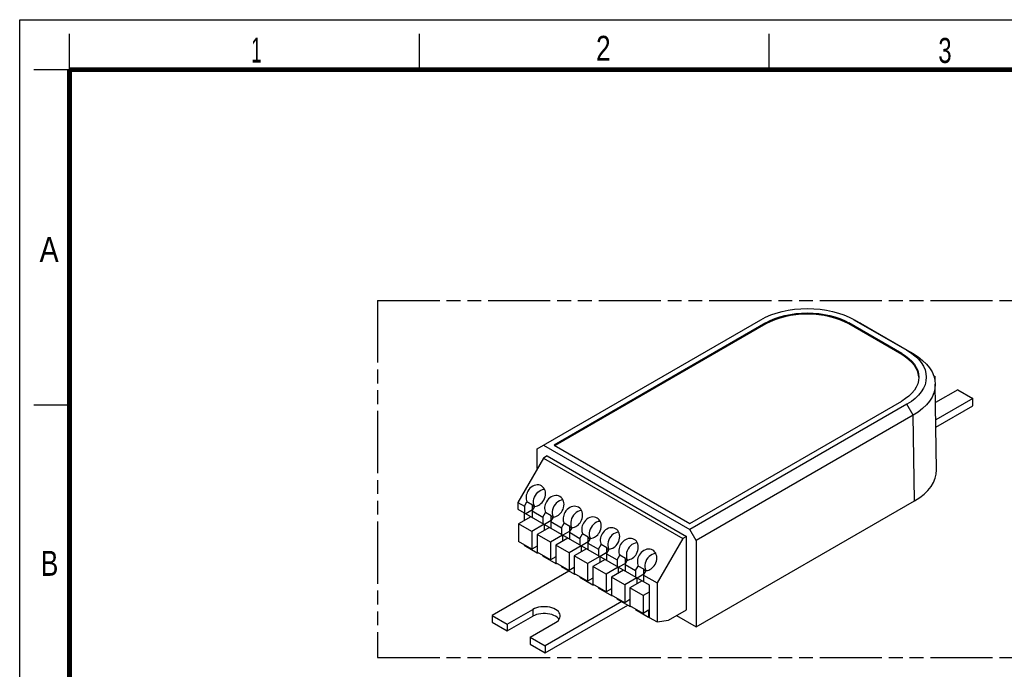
# Model space of a CAD drawing. Header units: millimetres. Extents: x 0 to 210, y 0 to 297.
# Tile 3 of 4: x 0 to 138, y 206 to 297. Entities that reach past the tile are written whole.
import ezdxf

# ---------------------------------------------------------------- set-up
doc = ezdxf.new("R2010")
doc.units = ezdxf.units.MM
doc.header["$LTSCALE"] = 19.36
doc.linetypes.add('PHANTOM', pattern=[0.8, 0.45, -0.05, 0.1, -0.05, 0.1, -0.05])
doc.layers.get('0').update_dxf_attribs({"linetype": 'CONTINUOUS'})
doc.layers.add('DEFAULT_3', color=7, linetype='PHANTOM')
doc.styles.add('TEXTSTYLE_2', font='txt', dxfattribs={"width": 0.75})

msp = doc.modelspace()

# ---------------------------------------------------------------- linework, layer by layer
at = {"color": 2, "linetype": 'Continuous'}
for p, q in [((0, 0), (0, 297)), ((0, 297), (210, 297)), ((7, 290), (7, 295)), ((56, 290), (56, 295)), ((105, 290), (105, 295)), ((7, 290), (2, 290)), ((7, 243), (2, 243))]:
    msp.add_line(p, q, dxfattribs=at)
at = {"color": 7, "linetype": 'Continuous'}
for p, q in [((72.5022, 236.9072), (103.7986, 254.9761)), ((104.5411, 254.5474), (74.8781, 237.4216)), ((104.5411, 254.376), (75.0266, 237.3359)), ((123.5492, 250.2615), (116.1245, 254.548)), ((123.5492, 250.09), (116.1245, 254.3766)), ((116.7505, 255.0426), (116.867, 254.9767)), ((116.867, 254.9767), (124.2916, 250.6902)), ((117.6259, 254.555), (117.0014, 254.903)), ((117.6259, 254.555), (117.7578, 254.4802)), ((117.7578, 254.4802), (125.1824, 250.1936)), ((124.2916, 250.6902), (124.9032, 250.3001)), ((128.0493, 247.1019), (128.2232, 247.0015)), ((128.2232, 247.0015), (128.0965, 246.9284)), ((128.2232, 246.3238), (128.2232, 247.0015)), ((128.4401, 233.9601), (128.2572, 245.9556)), ((131.4158, 245.1583), (128.2968, 243.3576)), ((131.4158, 245.1583), (133.5318, 243.9366)), ((93.8852, 226.4481), (123.5482, 243.5739)), ((124.2907, 243.1453), (93.8852, 225.5908)), ((133.5318, 243.9366), (128.3337, 240.9356)), ((128.3493, 239.9157), (133.5318, 242.9078)), ((133.5318, 242.9078), (133.5318, 243.9366)), ((125.1816, 241.6021), (94.7762, 224.0476)), ((73.3932, 237.4216), (93.8852, 225.5908)), ((74.8781, 237.4216), (93.8852, 226.4481)), ((72.5022, 234.1209), (72.5022, 236.9072)), ((73.8758, 235.8999), (73.3561, 235.5998)), ((73.8758, 235.8999), (93.4026, 224.6263)), ((73.3561, 235.5998), (69.7626, 229.3756)), ((73.3561, 235.5998), (92.8829, 224.3262)), ((69.7626, 229.3756), (69.7626, 228.4497)), ((69.7626, 229.3756), (70.6907, 228.8398)), ((70.6907, 228.8398), (71.0587, 229.4772)), ((71.8563, 229.0167), (71.0587, 229.4772)), ((71.8563, 228.3468), (71.8563, 229.0167)), ((94.7762, 211.9593), (125.3644, 229.6193)), ((69.7626, 228.4497), (88.1757, 217.8191)), ((70.6907, 228.8398), (70.6907, 227.9139)), ((70.7129, 226.8722), (70.7129, 227.901)), ((71.8563, 228.3468), (70.8985, 227.7939)), ((71.8044, 228.1968), (72.1724, 228.8342)), ((71.8044, 228.1968), (71.8044, 227.2709)), ((71.8044, 228.1968), (73.2893, 227.3395)), ((71.8823, 228.3318), (71.8563, 228.3468)), ((72.1514, 228.798), (72.1087, 228.871)), ((73.2893, 227.3395), (73.6573, 227.9769)), ((74.4549, 227.5164), (73.6573, 227.9769)), ((71.6039, 227.3866), (69.8962, 226.4007)), ((69.8962, 226.4007), (69.8962, 223.9145)), ((71.7524, 225.3291), (69.8962, 226.4007)), ((73.46, 226.315), (71.7524, 225.3291)), ((73.2893, 227.3395), (73.2893, 226.4136)), ((73.46, 226.315), (73.46, 225.4577)), ((74.4549, 226.8466), (73.4972, 226.2936)), ((74.403, 226.6966), (74.771, 227.334)), ((74.403, 226.6966), (74.403, 225.7706)), ((74.403, 226.6966), (75.8879, 225.8392)), ((74.4549, 226.8466), (74.4549, 227.5164)), ((74.4809, 226.8316), (74.4549, 226.8466)), ((74.7073, 227.3707), (74.7501, 227.2977)), ((75.8879, 225.8392), (76.2559, 226.4767)), ((77.0536, 226.0161), (76.2559, 226.4767)), ((71.7524, 225.3291), (71.7524, 222.8428)), ((74.2025, 225.8864), (72.4949, 224.9004)), ((72.4949, 224.9004), (72.4949, 222.4142)), ((74.351, 223.8288), (72.4949, 224.9004)), ((75.8879, 225.8392), (75.8879, 224.9133)), ((77.0536, 225.3463), (76.0958, 224.7933)), ((77.0016, 225.1963), (77.3696, 225.8337)), ((77.0016, 225.1963), (77.0016, 224.2704)), ((77.0016, 225.1963), (78.4865, 224.339)), ((77.0536, 225.3463), (77.0536, 226.0161)), ((77.0796, 225.3313), (77.0536, 225.3463)), ((77.3059, 225.8704), (77.3487, 225.7975)), ((78.4865, 224.339), (78.8545, 224.9764)), ((79.6522, 224.5158), (78.8545, 224.9764)), ((94.7762, 224.0476), (93.8852, 225.5908)), ((71.7524, 222.8428), (69.8962, 223.9145)), ((70.6535, 223.4773), (70.6535, 223.4001)), ((76.0587, 224.8147), (74.351, 223.8288)), ((74.351, 223.8288), (74.351, 221.3426)), ((76.8011, 224.3861), (75.0935, 223.4002)), ((76.0587, 224.8147), (76.0587, 223.9574)), ((78.4865, 224.339), (78.4865, 223.413)), ((79.6522, 223.846), (78.6944, 223.293)), ((79.6002, 223.696), (79.9682, 224.3334)), ((79.6002, 223.696), (79.6002, 222.7701)), ((79.6002, 223.696), (81.0852, 222.8387)), ((79.6522, 223.846), (79.6522, 224.5158)), ((79.6782, 223.831), (79.6522, 223.846)), ((79.9045, 224.3701), (79.9473, 224.2972)), ((81.0852, 222.8387), (81.4532, 223.4761)), ((82.2508, 223.0155), (81.4532, 223.4761)), ((92.8829, 224.3262), (89.2894, 218.1021)), ((93.4026, 224.6263), (92.8829, 224.3262)), ((93.4026, 214.3384), (93.4026, 224.6263)), ((94.7762, 224.0476), (94.7762, 211.9593)), ((70.6535, 223.4001), (72.5097, 222.3284)), ((72.4949, 223.2715), (71.7524, 222.8428)), ((74.351, 221.3426), (72.4949, 222.4142)), ((72.5097, 222.4142), (72.5097, 222.3284)), ((72.5097, 222.3284), (72.6151, 222.3448)), ((75.0935, 223.4002), (75.0935, 220.9139)), ((76.9496, 222.3285), (75.0935, 223.4002)), ((78.6573, 223.3144), (76.9496, 222.3285)), ((76.9496, 222.3285), (76.9496, 219.8423)), ((79.3998, 222.8858), (77.6921, 221.8999)), ((78.6573, 223.3144), (78.6573, 222.4571)), ((81.0852, 222.8387), (81.0852, 221.9128)), ((82.2508, 222.3457), (81.2931, 221.7927)), ((82.1989, 222.1957), (82.5669, 222.8331)), ((82.1989, 222.1957), (82.1989, 221.2698)), ((82.1989, 222.1957), (83.6838, 221.3384)), ((82.2508, 222.3457), (82.2508, 223.0155)), ((82.2768, 222.3307), (82.2508, 222.3457)), ((82.5032, 222.8698), (82.546, 222.7969)), ((73.2522, 221.977), (73.2522, 221.8998)), ((73.2522, 221.8998), (75.1083, 220.8282)), ((75.0935, 221.7712), (74.351, 221.3426)), ((76.9496, 219.8423), (75.0935, 220.9139)), ((75.1083, 220.9139), (75.1083, 220.8282)), ((75.1083, 220.8282), (75.2137, 220.8445)), ((77.6921, 221.8999), (77.6921, 219.4136)), ((79.5483, 220.8282), (77.6921, 221.8999)), ((81.2559, 221.8141), (79.5483, 220.8282)), ((79.5483, 220.8282), (79.5483, 218.342)), ((81.9984, 221.3855), (80.2907, 220.3996)), ((81.2559, 221.8141), (81.2559, 220.9568)), ((83.6838, 221.3384), (84.0518, 221.9758)), ((83.6838, 221.3384), (83.6838, 220.4125)), ((84.8495, 220.8454), (83.8917, 220.2925)), ((84.8495, 221.5153), (84.0518, 221.9758)), ((84.7975, 220.6954), (85.1655, 221.3328)), ((84.7975, 220.6954), (86.2824, 219.8381)), ((84.7975, 220.6954), (84.7975, 219.7695)), ((84.8495, 220.8454), (84.8495, 221.5153)), ((84.8754, 220.8304), (84.8495, 220.8454)), ((85.1018, 221.3696), (85.1446, 221.2966)), ((76.9422, 219.7694), (66.1914, 213.5624)), ((75.8508, 220.4767), (75.8508, 220.3995)), ((75.8508, 220.3995), (77.707, 219.3279)), ((77.6921, 220.2709), (76.9496, 219.8423)), ((79.5483, 218.342), (77.6921, 219.4136)), ((77.707, 219.4136), (77.707, 219.3279)), ((77.707, 219.3279), (77.8123, 219.3442)), ((80.2907, 220.3996), (80.2907, 217.9133)), ((82.1469, 219.328), (80.2907, 220.3996)), ((83.8546, 220.3139), (82.1469, 219.328)), ((82.1469, 219.328), (82.1469, 216.8417)), ((84.597, 219.8852), (82.8894, 218.8993)), ((83.8546, 220.3139), (83.8546, 219.4566)), ((86.2824, 219.8381), (86.6504, 220.4755)), ((86.2824, 219.8381), (86.2824, 218.9122)), ((87.4481, 219.3451), (86.4903, 218.7922)), ((87.4481, 220.015), (86.6504, 220.4755)), ((87.3961, 219.1951), (87.7641, 219.8325)), ((87.4481, 219.3451), (87.4481, 220.015)), ((87.4741, 219.3301), (87.4481, 219.3451)), ((87.7004, 219.8693), (87.7432, 219.7963)), ((78.4494, 218.9764), (78.4494, 218.8992)), ((78.4494, 218.8992), (80.3056, 217.8276)), ((80.2907, 218.7707), (79.5483, 218.342)), ((84.7455, 217.8277), (82.8894, 218.8993)), ((82.8894, 218.8993), (82.8894, 216.4131)), ((86.4532, 218.8136), (84.7455, 217.8277)), ((87.1956, 218.3849), (85.488, 217.399)), ((86.4532, 218.8136), (86.4532, 217.9563)), ((87.3961, 219.1951), (89.2894, 218.1021)), ((87.3961, 219.1951), (87.3961, 218.2692)), ((89.2894, 218.1021), (89.2894, 212.6409)), ((82.1469, 216.8417), (80.2907, 217.9133)), ((80.3056, 217.9133), (80.3056, 217.8276)), ((80.3056, 217.8276), (80.411, 217.8439)), ((81.048, 217.4761), (81.048, 217.3989)), ((81.048, 217.3989), (82.9042, 216.3273)), ((82.8894, 217.2704), (82.1469, 216.8417)), ((84.7455, 217.8277), (84.7455, 215.3414)), ((87.3442, 216.3274), (85.488, 217.399)), ((85.488, 217.399), (85.488, 214.9128)), ((88.1757, 216.8075), (87.3442, 216.3274)), ((88.1757, 217.8191), (88.1757, 213.2839)), ((84.3669, 215.4828), (73.616, 209.2759)), ((84.7455, 215.3414), (82.8894, 216.4131)), ((82.9042, 216.4131), (82.9042, 216.3273)), ((82.9042, 216.3273), (83.0096, 216.3436)), ((83.6467, 215.9758), (83.6467, 215.8986)), ((83.6467, 215.8986), (85.5028, 214.827)), ((85.488, 215.7701), (84.7455, 215.3414)), ((87.3442, 216.3274), (87.3442, 213.8411)), ((68.3074, 212.3408), (71.8786, 214.4026)), ((73.616, 208.3157), (85.1985, 215.0027)), ((87.3442, 213.8411), (85.488, 214.9128)), ((85.5028, 214.9128), (85.5028, 214.827)), ((85.5028, 214.827), (85.6082, 214.8434)), ((86.2453, 214.4755), (86.2453, 214.3984)), ((86.2453, 214.3984), (88.1015, 213.3267)), ((88.1015, 214.2784), (87.3442, 213.8411)), ((88.1015, 214.2784), (88.1015, 213.3267)), ((90.8931, 212.8895), (93.4026, 214.3384)), ((66.1914, 213.5624), (66.1914, 212.6022)), ((66.1914, 213.5624), (68.3074, 212.3408)), ((66.1914, 212.6022), (68.3074, 211.3805)), ((68.3074, 211.3805), (71.8786, 213.4424)), ((71.5, 210.4975), (75.0712, 212.5594)), ((88.1015, 213.3267), (88.1675, 213.337)), ((88.1757, 213.2839), (89.2894, 212.6409)), ((89.2894, 212.6409), (90.8931, 212.8895)), ((92.029, 213.5453), (94.7762, 211.9593)), ((68.3074, 212.3408), (68.3074, 211.3805)), ((71.5, 210.4975), (73.616, 209.2759)), ((71.5, 210.4975), (71.5, 209.5373)), ((71.5, 209.5373), (73.616, 208.3157)), ((73.616, 209.2759), (73.616, 208.3157))]:
    msp.add_line(p, q, dxfattribs=at)
at = {"color": 9, "linetype": 'Continuous'}
for p, q in [((104.5411, 254.5474), (104.5411, 254.376)), ((116.1245, 254.548), (116.1245, 254.3766)), ((117.0014, 254.903), (116.867, 254.9767)), ((117.7578, 254.4802), (117.6253, 254.554)), ((123.5492, 250.2615), (123.5492, 250.09)), ((125.1824, 250.1936), (124.2916, 250.6902)), ((125.1816, 241.6021), (124.2907, 243.1453)), ((125.3644, 229.6193), (125.1816, 241.6021)), ((71.8786, 214.4026), (71.8786, 213.4424))]:
    msp.add_line(p, q, dxfattribs=at)
at = {"color": 7, "linetype": 'Continuous', "const_width": 0.7}
for points in [[(7, 7), (7, 290)], [(7, 290), (203, 290)]]:
    msp.add_lwpolyline(points, dxfattribs=at)
at = {"color": 7, "linetype": 'Continuous'}
for points in [[(103.7986, 254.9761), (104.4744, 255.3293), (105.1995, 255.6398), (105.9778, 255.9089), (106.7978, 256.133), (107.652, 256.3092), (108.5318, 256.4366), (109.4291, 256.5132), (110.335, 256.539), (111.241, 256.513), (112.1382, 256.4363), (113.0178, 256.3088), (113.8715, 256.1325), (114.6906, 255.9085), (115.468, 255.6396), (116.1922, 255.3294), (116.7505, 255.0426)], [(104.5411, 254.5474), (105.1386, 254.8599), (105.7804, 255.1348), (106.4698, 255.3734), (107.1965, 255.5722), (107.9541, 255.7286), (108.7344, 255.8418), (109.5299, 255.9098), (110.3329, 255.9328), (111.136, 255.9099), (111.9316, 255.8419), (112.7119, 255.7289), (113.4695, 255.5725), (114.1962, 255.3737), (114.8855, 255.1353), (115.5271, 254.8604), (116.1245, 254.548)], [(116.1245, 254.3766), (115.5266, 254.6891), (114.8847, 254.9641), (114.1954, 255.2025), (113.4688, 255.4012), (112.7116, 255.5575), (111.9316, 255.6705), (111.1363, 255.7384), (110.3334, 255.7613), (109.5304, 255.7384), (108.735, 255.6704), (107.9548, 255.5573), (107.1974, 255.4009), (106.4707, 255.2022), (105.7812, 254.9637), (105.1391, 254.6886), (104.5411, 254.376)], [(123.5492, 250.2615), (124.0902, 249.9166), (124.5662, 249.5462), (124.9792, 249.1483), (125.3235, 248.7288), (125.5943, 248.2916), (125.7902, 247.8411), (125.908, 247.382), (125.9477, 246.9183)], [(125.9331, 246.917), (125.908, 247.2102), (125.7903, 247.6694), (125.5945, 248.1198), (125.3238, 248.5569), (124.9797, 248.9764), (124.5667, 249.3743), (124.0905, 249.7449), (123.5492, 250.09)], [(124.9032, 250.3001), (125.4409, 249.8816), (125.9068, 249.4324), (126.2948, 248.9591), (126.5999, 248.466), (126.8205, 247.9581), (126.9531, 247.4401), (126.9977, 246.9171), (126.9526, 246.394), (126.8196, 245.876), (126.5987, 245.3681), (126.2933, 244.8751), (125.9052, 244.4021), (125.4393, 243.9532), (124.9018, 243.535), (124.2907, 243.1453)], [(125.1824, 250.1936), (125.8745, 249.7527), (126.4884, 249.2745), (127.0182, 248.7637), (127.4588, 248.2252), (127.8059, 247.6641), (128.0562, 247.086), (128.2072, 246.4964), (128.2572, 245.9556)], [(125.9477, 246.9183), (125.908, 246.4547), (125.7902, 245.9953), (125.5943, 245.5447), (125.3233, 245.1073), (124.979, 244.6877), (124.5658, 244.2896), (124.0895, 243.919), (123.5482, 243.5739)], [(128.2572, 245.9556), (128.2068, 245.3051), (128.0553, 244.715), (127.8046, 244.1363), (127.4572, 243.5746), (127.0165, 243.0354), (126.4869, 242.5237), (125.8732, 242.0443), (125.1816, 241.6021)], [(73.085, 231.701), (72.9009, 231.7844), (72.7023, 231.8329), (72.4935, 231.8439), (72.28, 231.8184), (72.0669, 231.7558), (71.8594, 231.6589), (71.6628, 231.5289), (71.4817, 231.37), (71.3227, 231.1876), (71.1838, 230.98)], [(71.1838, 230.98), (71.0896, 230.7939), (71.0175, 230.6036), (70.9671, 230.4078), (70.9392, 230.211), (70.9347, 230.0161), (70.9532, 229.8267), (70.9945, 229.6476), (71.0587, 229.4772)], [(72.1087, 228.871), (72.0288, 229.0994), (71.9882, 229.3465), (71.9897, 229.6056), (72.0316, 229.8684), (72.1129, 230.1232), (72.2338, 230.3737)], [(72.2338, 230.3737), (72.3903, 230.6037), (72.5703, 230.8015), (72.7769, 230.9692), (73.0005, 231.1001), (73.2349, 231.1884), (73.4726, 231.2335), (73.5161, 231.2332)], [(73.4112, 229.694), (73.5216, 229.9182), (73.6, 230.147), (73.647, 230.3833), (73.6614, 230.6185), (73.6415, 230.8467), (73.5892, 231.0625), (73.5045, 231.2602), (73.3906, 231.4355), (73.2493, 231.5833), (73.085, 231.701)], [(75.6836, 230.2007), (75.4996, 230.2842), (75.3009, 230.3326), (75.0921, 230.3436), (74.8786, 230.3181), (74.6655, 230.2555), (74.458, 230.1586), (74.2615, 230.0286), (74.0803, 229.8697), (73.9214, 229.6873), (73.7824, 229.4797)], [(72.1724, 228.8342), (72.352, 228.8639), (72.5278, 228.9177), (72.7011, 228.9964), (72.8675, 229.0977), (73.0241, 229.2202), (73.1685, 229.3618), (73.2971, 229.5194), (73.4112, 229.694)], [(73.7824, 229.4797), (73.6883, 229.2936), (73.6161, 229.1034), (73.5657, 228.9075), (73.5378, 228.7107), (73.5333, 228.5159), (73.5518, 228.3265), (73.5931, 228.1474), (73.6573, 227.9769)], [(76.1147, 229.7329), (76.0713, 229.7332), (75.8335, 229.6881), (75.5992, 229.5998), (75.3756, 229.4689), (75.1689, 229.3012), (74.989, 229.1035), (74.8324, 228.8734)], [(76.0098, 228.1937), (76.1202, 228.4179), (76.1987, 228.6467), (76.2456, 228.883), (76.26, 229.1183), (76.2402, 229.3464), (76.1878, 229.5623), (76.1031, 229.7599), (75.9892, 229.9352), (75.8479, 230.083), (75.6836, 230.2007)], [(74.8324, 228.8734), (74.7115, 228.6229), (74.6302, 228.3682), (74.5884, 228.1053), (74.5868, 227.8463), (74.6274, 227.5991), (74.7073, 227.3707)], [(74.771, 227.334), (74.9506, 227.3636), (75.1264, 227.4174), (75.2997, 227.4961), (75.4662, 227.5974), (75.6227, 227.7199), (75.7671, 227.8615), (75.8957, 228.0191), (76.0098, 228.1937)], [(76.3811, 227.9794), (76.2869, 227.7933), (76.2147, 227.6031), (76.1643, 227.4072), (76.1364, 227.2104), (76.132, 227.0156), (76.1505, 226.8262), (76.1918, 226.6471), (76.2559, 226.4767)], [(78.2823, 228.7004), (78.0982, 228.7839), (77.8996, 228.8323), (77.6908, 228.8433), (77.4772, 228.8178), (77.2641, 228.7552), (77.0566, 228.6583), (76.8601, 228.5283), (76.6789, 228.3694), (76.52, 228.187), (76.3811, 227.9794)], [(78.7133, 228.2326), (78.6699, 228.2329), (78.4322, 228.1879), (78.1978, 228.0995), (77.9742, 227.9686), (77.7676, 227.8009), (77.5876, 227.6032), (77.4311, 227.3732)], [(78.6085, 226.6934), (78.7188, 226.9176), (78.7973, 227.1464), (78.8443, 227.3827), (78.8586, 227.618), (78.8388, 227.8461), (78.7865, 228.062), (78.7018, 228.2596), (78.5879, 228.435), (78.4466, 228.5827), (78.2823, 228.7004)], [(77.4311, 227.3732), (77.3101, 227.1226), (77.2289, 226.8679), (77.187, 226.6051), (77.1854, 226.346), (77.2261, 226.0988), (77.3059, 225.8704)], [(77.3696, 225.8337), (77.5493, 225.8633), (77.725, 225.9171), (77.8983, 225.9958), (78.0648, 226.0971), (78.2213, 226.2197), (78.3657, 226.3612), (78.4944, 226.5188), (78.6085, 226.6934)], [(78.9797, 226.4791), (78.8855, 226.293), (78.8134, 226.1028), (78.763, 225.9069), (78.7351, 225.7101), (78.7306, 225.5153), (78.7491, 225.3259), (78.7904, 225.1468), (78.8545, 224.9764)], [(80.8809, 227.2001), (80.6968, 227.2836), (80.4982, 227.3321), (80.2894, 227.343), (80.0759, 227.3176), (79.8628, 227.2549), (79.6553, 227.158), (79.4587, 227.028), (79.2775, 226.8691), (79.1186, 226.6868), (78.9797, 226.4791)], [(81.312, 226.7323), (81.2685, 226.7326), (81.0308, 226.6876), (80.7964, 226.5992), (80.5728, 226.4683), (80.3662, 226.3006), (80.1862, 226.1029), (80.0297, 225.8729)], [(81.2071, 225.1931), (81.3174, 225.4173), (81.3959, 225.6461), (81.4429, 225.8825), (81.4573, 226.1177), (81.4374, 226.3458), (81.3851, 226.5617), (81.3004, 226.7593), (81.1865, 226.9347), (81.0452, 227.0825), (80.8809, 227.2001)], [(80.0297, 225.8729), (79.9088, 225.6223), (79.8275, 225.3676), (79.7856, 225.1048), (79.784, 224.8457), (79.8247, 224.5985), (79.9045, 224.3701)], [(79.9682, 224.3334), (80.1479, 224.363), (80.3237, 224.4168), (80.4969, 224.4955), (80.6634, 224.5968), (80.8199, 224.7194), (80.9643, 224.861), (81.093, 225.0186), (81.2071, 225.1931)], [(81.5783, 224.9788), (81.4842, 224.7927), (81.412, 224.6025), (81.3616, 224.4067), (81.3337, 224.2098), (81.3292, 224.015), (81.3477, 223.8256), (81.389, 223.6465), (81.4532, 223.4761)], [(83.4795, 225.6998), (83.2955, 225.7833), (83.0968, 225.8318), (82.888, 225.8427), (82.6745, 225.8173), (82.4614, 225.7547), (82.2539, 225.6578), (82.0574, 225.5277), (81.8762, 225.3688), (81.7173, 225.1865), (81.5783, 224.9788)], [(83.9106, 225.2321), (83.8672, 225.2324), (83.6294, 225.1873), (83.3951, 225.0989), (83.1715, 224.968), (82.9648, 224.8003), (82.7848, 224.6026), (82.6283, 224.3726)], [(83.8057, 223.6929), (83.9161, 223.917), (83.9946, 224.1458), (84.0415, 224.3822), (84.0559, 224.6174), (84.0361, 224.8456), (83.9837, 225.0614), (83.899, 225.2591), (83.7851, 225.4344), (83.6438, 225.5822), (83.4795, 225.6998)], [(82.6283, 224.3726), (82.5074, 224.122), (82.4261, 223.8673), (82.3842, 223.6045), (82.3827, 223.3454), (82.4233, 223.0982), (82.5032, 222.8698)], [(82.5669, 222.8331), (82.7465, 222.8628), (82.9223, 222.9166), (83.0956, 222.9952), (83.262, 223.0965), (83.4186, 223.2191), (83.563, 223.3607), (83.6916, 223.5183), (83.8057, 223.6929)], [(84.1769, 223.4785), (84.0828, 223.2924), (84.0106, 223.1022), (83.9602, 222.9064), (83.9323, 222.7095), (83.9279, 222.5147), (83.9464, 222.3253), (83.9877, 222.1462), (84.0518, 221.9758)], [(86.0782, 224.1995), (85.8941, 224.283), (85.6954, 224.3315), (85.4867, 224.3424), (85.2731, 224.317), (85.06, 224.2544), (84.8525, 224.1575), (84.656, 224.0274), (84.4748, 223.8686), (84.3159, 223.6862), (84.1769, 223.4785)], [(86.5092, 223.7318), (86.4658, 223.7321), (86.2281, 223.687), (85.9937, 223.5986), (85.7701, 223.4677), (85.5634, 223.3), (85.3835, 223.1023), (85.2269, 222.8723)], [(86.4043, 222.1926), (86.5147, 222.4167), (86.5932, 222.6455), (86.6402, 222.8819), (86.6545, 223.1171), (86.6347, 223.3453), (86.5824, 223.5611), (86.4976, 223.7588), (86.3837, 223.9341), (86.2424, 224.0819), (86.0782, 224.1995)], [(85.2269, 222.8723), (85.106, 222.6217), (85.0248, 222.367), (84.9829, 222.1042), (84.9813, 221.8451), (85.022, 221.598), (85.1018, 221.3696)], [(85.1655, 221.3328), (85.3452, 221.3625), (85.5209, 221.4163), (85.6942, 221.495), (85.8607, 221.5962), (86.0172, 221.7188), (86.1616, 221.8604), (86.2902, 222.018), (86.4043, 222.1926)], [(88.6768, 222.6993), (88.4927, 222.7827), (88.2941, 222.8312), (88.0853, 222.8422), (87.8718, 222.8167), (87.6587, 222.7541), (87.4511, 222.6572), (87.2546, 222.5271), (87.0734, 222.3683), (86.9145, 222.1859), (86.7756, 221.9783)], [(89.1078, 222.2315), (89.0644, 222.2318), (88.8267, 222.1867), (88.5923, 222.0983), (88.3687, 221.9674), (88.1621, 221.7998), (87.9821, 221.602), (87.8256, 221.372)], [(89.003, 220.6923), (89.1133, 220.9165), (89.1918, 221.1453), (89.2388, 221.3816), (89.2531, 221.6168), (89.2333, 221.845), (89.181, 222.0608), (89.0963, 222.2585), (88.9824, 222.4338), (88.8411, 222.5816), (88.6768, 222.6993)], [(86.7756, 221.9783), (86.6814, 221.7921), (86.6093, 221.6019), (86.5588, 221.4061), (86.531, 221.2092), (86.5265, 221.0144), (86.545, 220.825), (86.5863, 220.6459), (86.6504, 220.4755)], [(87.8256, 221.372), (87.7046, 221.1215), (87.6234, 220.8667), (87.5815, 220.6039), (87.5799, 220.3448), (87.6206, 220.0977), (87.7004, 219.8693)], [(87.7641, 219.8325), (87.9438, 219.8622), (88.1195, 219.916), (88.2928, 219.9947), (88.4593, 220.0959), (88.6158, 220.2185), (88.7602, 220.3601), (88.8889, 220.5177), (89.003, 220.6923)], [(75.7323, 213.481), (75.7267, 213.574), (75.6805, 213.758), (75.5901, 213.9365), (75.456, 214.1055), (75.2822, 214.2621), (75.071, 214.4025), (74.8278, 214.5244), (74.5567, 214.6247), (74.2639, 214.7022), (73.9547, 214.7544), (73.636, 214.781), (73.3139, 214.7808), (72.9951, 214.7545), (72.6861, 214.702), (72.393, 214.6249), (72.1249, 214.5253), (71.8786, 214.4026)], [(75.5704, 213.0011), (75.456, 213.1453), (75.2822, 213.3019), (75.071, 213.4422), (74.8278, 213.5642), (74.5567, 213.6645), (74.2639, 213.742), (73.9547, 213.7941), (73.636, 213.8208), (73.3139, 213.8206), (72.9951, 213.7943), (72.6861, 213.7418), (72.393, 213.6647), (72.1249, 213.5651), (71.8786, 213.4424)], [(75.0712, 212.5594), (75.2838, 212.7015), (75.4563, 212.8564), (75.5898, 213.0256), (75.6809, 213.2039), (75.7263, 213.388), (75.7323, 213.481)]]:
    msp.add_lwpolyline(points, dxfattribs=at)
for centre, major_axis, ratio, start_param, end_param in [((117.9397, 233.9058), (10.5008, 0.0014), 0.577342, -0.78554631, 0.00872775), ((72.4132, 230.2702), (-0.512, 1.9107), 0.51764058, 2.14034568, 2.37791539), ((75.0118, 228.7699), (-0.512, 1.9107), 0.51764058, 2.14034568, 2.37791539), ((77.6104, 227.2696), (-0.512, 1.9107), 0.51764058, 2.14034568, 2.37791539), ((80.209, 225.7693), (-0.512, 1.9107), 0.51764058, 2.14034568, 2.37791539), ((82.8077, 224.2691), (-0.512, 1.9107), 0.51764058, 2.14034568, 2.37791539), ((85.4063, 222.7688), (-0.512, 1.9107), 0.51764058, 2.14034568, 2.37791539), ((88.0049, 221.2685), (-0.512, 1.9107), 0.51764058, 2.14034568, 2.37791539)]:
    msp.add_ellipse(centre, major_axis=major_axis, ratio=ratio, start_param=start_param, end_param=end_param, dxfattribs=at)
at = {"layer": 'DEFAULT_3', "color": 91, "linetype": 'PHANTOM', "true_color": 0x80ff80}
for p, q in [((50.1286, 257.68), (50.1286, 207.68)), ((50.1286, 257.68), (150.1286, 257.68)), ((50.1286, 207.68), (150.1286, 207.68))]:
    msp.add_line(p, q, dxfattribs=at)

# ---------------------------------------------------------------- texts
at = {"color": 5, "linetype": 'Continuous', "style": 'TEXTSTYLE_2'}
for s, width, p in [('1', 0.571429, (32.414, 291.0005)), ('2', 0.785714, (80.7314, 291.2396)), ('3', 0.714286, (128.6839, 290.9429)), ('A', 0.857143, (2.7873, 263.0481)), ('B', 0.785714, (2.9587, 219.0995))]:
    msp.add_text(s, height=3.5, dxfattribs=dict(at, width=width)).set_placement(p)

doc.saveas('drawing.dxf')
